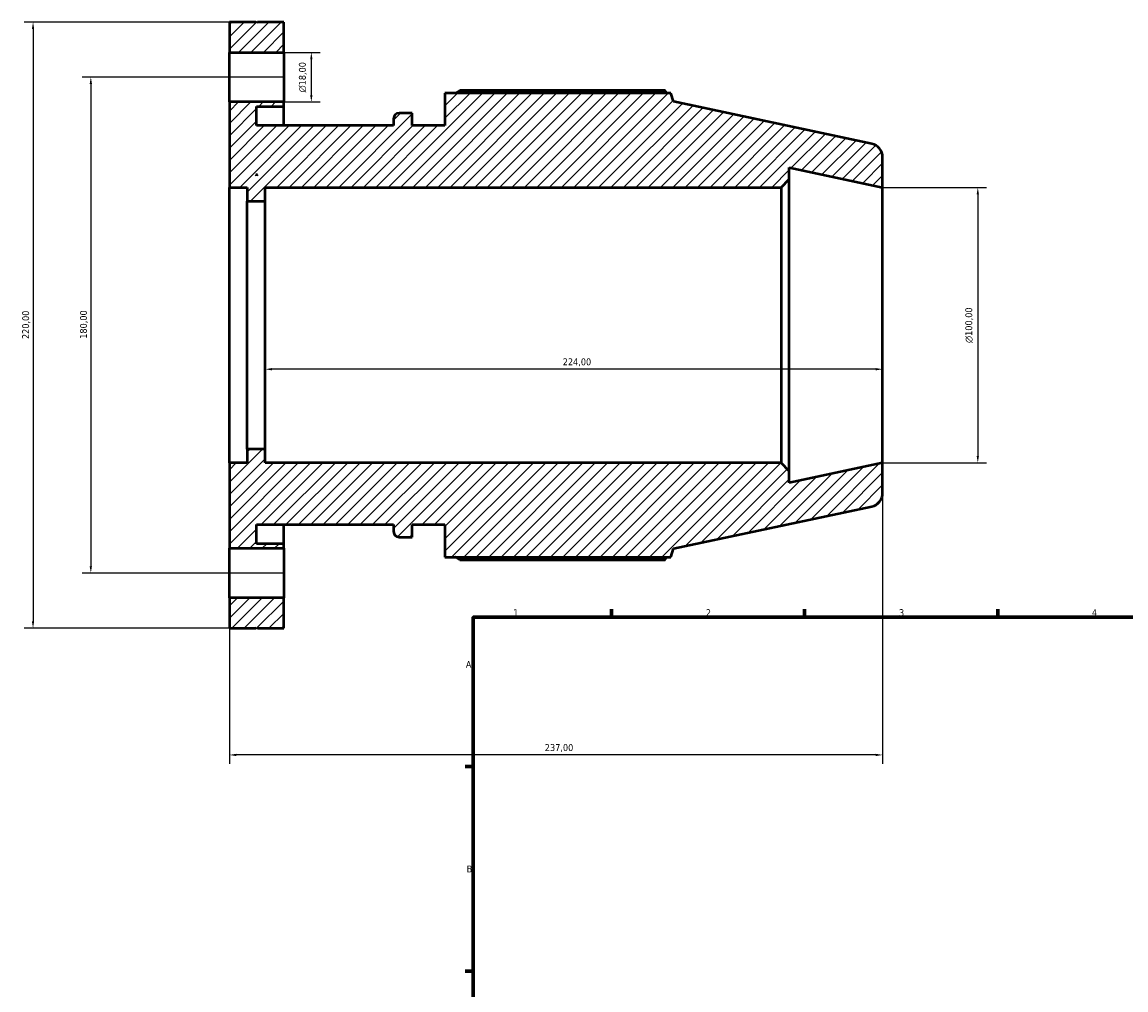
# Model space of a CAD drawing. Header units: millimetres. Extents: x -144 to 959, y -110 to 792.
# Tile 2 of 6: x -144 to 257, y 439 to 790. Entities that reach past the tile are written whole.
import ezdxf

# ---------------------------------------------------------------- set-up
doc = ezdxf.new("R2010")
doc.units = ezdxf.units.MM
for name, color, linetype, lineweight in [('Border (ISO)', 7, 'Continuous', 70), ('Dimension (ISO)', 7, 'Continuous', 25), ('Hatch (ISO)', 7, 'Continuous', 18), ('Visible (ISO)', 7, 'Continuous', 50)]:
    doc.layers.add(name, color=color, linetype=linetype, lineweight=lineweight)
doc.styles.add('Note Text (ISO)', font='tahoma.ttf')
doc.dimstyles.new('Default (ISO)', dxfattribs={"dimtxt": 2.5, "dimasz": 2.5, "dimexe": 3.175, "dimexo": 0, "dimgap": 0.762, "dimtad": 1, "dimrnd": 1e-08, "dimzin": 0, "dimtxsty": 'Note Text (ISO)', "dimcen": 0.09, "dimdle": 10, "dimclrd": 256, "dimclre": 256, "dimclrt": 232, "dimazin": 0, "dimtfac": 1.40208, "dimtmove": 0, "dimatfit": 3, "dimfxl": 1, "dimtolj": 1, "dimtzin": 0, "dimlwd": -1, "dimlwe": -1, "dimarcsym": 0})

# ---------------------------------------------------------------- blocks, each defined once
blk = doc.blocks.new('Borders Default Border')
at = {"layer": 'Border (ISO)'}
for p, q in [((70.08, 574), (70.08, 576.9)), ((140.17, 574), (140.17, 576.9)), ((210.25, 574), (210.25, 576.9)), ((20, 519.75), (17.1, 519.75)), ((20, 445.5), (17.1, 445.5))]:
    blk.add_line(p, q, dxfattribs=at)
at = {"layer": 'Border (ISO)', "flags": 128}
blk.add_lwpolyline([(20, 20), (20, 574), (821, 574), (821, 20), (20, 20)], dxfattribs=at)
at = {"layer": 'Border (ISO)', "color": 232, "true_color": 0xca0064, "char_height": 2.5, "attachment_point": 7, "style": 'Note Text (ISO)'}
for s, insert in [('1', (34.48, 574.4)), ('2', (104.37, 574.4)), ('3', (174.43, 574.35)), ('4', (244.42, 574.4)), ('A', (17.29, 555.62)), ('B', (17.59, 481.37))]:
    blk.add_mtext(s, dxfattribs=dict(at, insert=insert))
blk = doc.blocks.new('*D7')
at = {"layer": 'Defpoints', "color": 0, "transparency": 16777216}
for p in [(-68.5, 630), (168.5, 630), (-68.5, 524)]:
    blk.add_point(p, dxfattribs=at)
at = {"layer": 'Dimension (ISO)', "transparency": 16777216}
for p, q in [((-68.5, 630), (-68.5, 520.83)), ((168.5, 630), (168.5, 520.83)), ((166, 524), (-66, 524))]:
    blk.add_line(p, q, dxfattribs=at)
for points in [[(-66, 524.42), (-66, 523.58), (-68.5, 524)], [(166, 524.42), (166, 523.58), (168.5, 524)]]:
    blk.add_solid(points, dxfattribs=at)
at = {"layer": 'Dimension (ISO)', "color": 232, "true_color": 0xca0064, "transparency": 16777216, "insert": (45.95, 527.94), "char_height": 2.5, "attachment_point": 1, "style": 'Note Text (ISO)'}
blk.add_mtext('\\A1;237,00', dxfattribs=at)
blk = doc.blocks.new('*D8')
at = {"layer": 'Defpoints', "color": 0, "transparency": 16777216}
for p in [(-55.5, 680), (168.5, 680), (-55.5, 664)]:
    blk.add_point(p, dxfattribs=at)
at = {"layer": 'Dimension (ISO)', "transparency": 16777216}
blk.add_line((166, 664), (-53, 664), dxfattribs=at)
for points in [[(-53, 664.42), (-53, 663.58), (-55.5, 664)], [(166, 664.42), (166, 663.58), (168.5, 664)]]:
    blk.add_solid(points, dxfattribs=at)
at = {"layer": 'Dimension (ISO)', "color": 232, "true_color": 0xca0064, "transparency": 16777216, "insert": (52.45, 667.94), "char_height": 2.5, "attachment_point": 1, "style": 'Note Text (ISO)'}
blk.add_mtext('\\A1;224,00', dxfattribs=at)
blk = doc.blocks.new('*D9')
at = {"layer": 'Defpoints', "color": 0, "transparency": 16777216}
for p in [(168.5, 730), (168.5, 630), (203.02, 630)]:
    blk.add_point(p, dxfattribs=at)
at = {"layer": 'Dimension (ISO)', "transparency": 16777216}
for p, q in [((168.5, 730), (206.19, 730)), ((203.02, 727.5), (203.02, 632.5)), ((168.5, 630), (206.19, 630))]:
    blk.add_line(p, q, dxfattribs=at)
for points in [[(202.6, 727.5), (203.43, 727.5), (203.02, 730)], [(202.6, 632.5), (203.43, 632.5), (203.02, 630)]]:
    blk.add_solid(points, dxfattribs=at)
at = {"layer": 'Dimension (ISO)', "color": 232, "true_color": 0xca0064, "transparency": 16777216, "insert": (198.49, 673.51), "char_height": 2.5, "attachment_point": 1, "rotation": 90, "style": 'Note Text (ISO)'}
blk.add_mtext('\\A1;\\fAIGDT|b0|i0;\\H2.5000;\\ln\\fTahoma|b0|i0;\\H2.5000;100,00', dxfattribs=at)
blk = doc.blocks.new('*D10')
at = {"layer": 'Defpoints', "color": 0, "transparency": 16777216}
for p in [(-48.75, 770), (-118.75, 590), (-48.75, 590)]:
    blk.add_point(p, dxfattribs=at)
at = {"layer": 'Dimension (ISO)', "transparency": 16777216}
for p, q in [((-48.75, 770), (-121.92, 770)), ((-118.75, 767.5), (-118.75, 592.5)), ((-48.75, 590), (-121.92, 590))]:
    blk.add_line(p, q, dxfattribs=at)
for points in [[(-119.17, 767.5), (-118.33, 767.5), (-118.75, 770)], [(-119.17, 592.5), (-118.33, 592.5), (-118.75, 590)]]:
    blk.add_solid(points, dxfattribs=at)
at = {"layer": 'Dimension (ISO)', "color": 232, "true_color": 0xca0064, "transparency": 16777216, "insert": (-122.69, 675.05), "char_height": 2.5, "attachment_point": 1, "rotation": 90, "style": 'Note Text (ISO)'}
blk.add_mtext('\\A1;180,00', dxfattribs=at)
blk = doc.blocks.new('*D11')
at = {"layer": 'Defpoints', "color": 0, "transparency": 16777216}
for p in [(-68.5, 790), (-139.71, 570), (-68.5, 570)]:
    blk.add_point(p, dxfattribs=at)
at = {"layer": 'Dimension (ISO)', "transparency": 16777216}
for p, q in [((-68.5, 790), (-142.89, 790)), ((-139.71, 787.5), (-139.71, 572.5)), ((-68.5, 570), (-142.89, 570))]:
    blk.add_line(p, q, dxfattribs=at)
for points in [[(-140.13, 787.5), (-139.3, 787.5), (-139.71, 790)], [(-140.13, 572.5), (-139.3, 572.5), (-139.71, 570)]]:
    blk.add_solid(points, dxfattribs=at)
at = {"layer": 'Dimension (ISO)', "color": 232, "true_color": 0xca0064, "transparency": 16777216, "insert": (-143.65, 674.95), "char_height": 2.5, "attachment_point": 1, "rotation": 90, "style": 'Note Text (ISO)'}
blk.add_mtext('\\A1;220,00', dxfattribs=at)
blk = doc.blocks.new('*D13')
at = {"layer": 'Defpoints', "color": 0, "transparency": 16777216}
for p in [(-48.75, 779), (-38.75, 779), (-48.75, 761)]:
    blk.add_point(p, dxfattribs=at)
at = {"layer": 'Dimension (ISO)', "transparency": 16777216}
for p, q in [((-48.75, 779), (-35.57, 779)), ((-38.75, 763.5), (-38.75, 776.5)), ((-48.75, 761), (-35.57, 761))]:
    blk.add_line(p, q, dxfattribs=at)
for points in [[(-39.17, 776.5), (-38.33, 776.5), (-38.75, 779)], [(-39.17, 763.5), (-38.33, 763.5), (-38.75, 761)]]:
    blk.add_solid(points, dxfattribs=at)
at = {"layer": 'Dimension (ISO)', "color": 232, "true_color": 0xca0064, "transparency": 16777216, "insert": (-43.27, 764.44), "char_height": 2.5, "attachment_point": 1, "rotation": 90, "style": 'Note Text (ISO)'}
blk.add_mtext('\\A1;\\fAIGDT|b0|i0;\\H2.5000;\\ln\\fTahoma|b0|i0;\\H2.5000;18,00', dxfattribs=at)

msp = doc.modelspace()

# ---------------------------------------------------------------- hatches: boundary and pattern name
at = {"layer": 'Hatch (ISO)'}
h = msp.add_hatch(dxfattribs=at)
h.set_pattern_fill('ANSI31', color=256, scale=25.4, style=0)
h.set_pattern_definition([(45, (0, 0), (-2.245064, 2.245064), [])])
h.paths.add_polyline_path([(-48.75, 581), (-68.5, 581), (-68.5, 570), (-58.925, 570), (-58.625, 570.3), (-58.325, 570), (-48.75, 570)])
h.paths.add_polyline_path([(-68.5, 779), (-48.75, 779), (-48.75, 790), (-58.325, 790), (-58.625, 789.7), (-58.925, 790), (-68.5, 790)])
edge = h.paths.add_edge_path()
edge.add_ellipse((163.5, 619.049), major_axis=(1.04, -4.891), ratio=1, start_angle=0, end_angle=78)
edge.add_line((168.5, 619.049), (168.5, 630))
edge.add_line((168.5, 630), (134.643, 622.803))
edge.add_line((134.643, 622.803), (134.643, 627))
edge.add_line((134.643, 627), (131.643, 630))
edge.add_line((131.643, 630), (-55.5, 630))
edge.add_line((-55.5, 630), (-55.5, 635))
edge.add_line((-55.5, 635), (-62, 635))
edge.add_line((-62, 635), (-62, 630))
edge.add_line((-62, 630), (-68.5, 630))
edge.add_line((-68.5, 630), (-68.5, 599))
edge.add_line((-68.5, 599), (-48.75, 599))
edge.add_line((-48.75, 599), (-48.75, 600.631))
edge.add_line((-48.75, 600.631), (-58.625, 600.631))
edge.add_line((-58.625, 600.631), (-58.625, 607.6))
edge.add_line((-58.625, 607.6), (-8.911, 607.6))
edge.add_line((-8.911, 607.6), (-8.911, 605.075))
edge.add_ellipse((-6.911, 605.075), major_axis=(-2, 0), ratio=1, start_angle=0, end_angle=90)
edge.add_line((-6.911, 603.075), (-2.14, 603.075))
edge.add_line((-2.14, 603.075), (-2.14, 607.6))
edge.add_line((-2.14, 607.6), (9.71, 607.6))
edge.add_line((9.71, 607.6), (9.71, 595.835))
edge.add_line((9.71, 595.835), (91.671, 595.835))
edge.add_line((91.671, 595.835), (92.66, 598.88))
edge.add_line((92.66, 598.88), (164.54, 614.158))
edge = h.paths.add_edge_path()
edge.add_ellipse((163.5, 740.951), major_axis=(5, 0), ratio=1, start_angle=0, end_angle=78)
edge.add_line((164.54, 745.842), (92.66, 761.12))
edge.add_line((92.66, 761.12), (91.671, 764.165))
edge.add_line((91.671, 764.165), (9.71, 764.165))
edge.add_line((9.71, 764.165), (9.71, 752.4))
edge.add_line((9.71, 752.4), (-2.14, 752.4))
edge.add_line((-2.14, 752.4), (-2.14, 756.925))
edge.add_line((-2.14, 756.925), (-6.911, 756.925))
edge.add_ellipse((-6.911, 754.925), major_axis=(0, 2), ratio=1, start_angle=0, end_angle=90)
edge.add_line((-8.911, 754.925), (-8.911, 752.4))
edge.add_line((-8.911, 752.4), (-58.625, 752.4))
edge.add_line((-58.625, 752.4), (-58.625, 759.369))
edge.add_line((-58.625, 759.369), (-48.75, 759.369))
edge.add_line((-48.75, 759.369), (-48.75, 761))
edge.add_line((-48.75, 761), (-68.5, 761))
edge.add_line((-68.5, 761), (-68.5, 730))
edge.add_line((-68.5, 730), (-62, 730))
edge.add_line((-62, 730), (-62, 725))
edge.add_line((-62, 725), (-55.5, 725))
edge.add_line((-55.5, 725), (-55.5, 730))
edge.add_line((-55.5, 730), (131.643, 730))
edge.add_line((131.643, 730), (134.643, 733))
edge.add_line((134.643, 733), (134.643, 737.197))
edge.add_line((134.643, 737.197), (168.5, 730))
edge.add_line((168.5, 730), (168.5, 740.951))
h.paths.add_polyline_path([(-58.925, 734.64), (-58.325, 734.64), (-58.625, 734.34)], flags=0)

# ---------------------------------------------------------------- linework, layer by layer
at = {"layer": 'Visible (ISO)'}
for p, q in [((-58.925, 790), (-68.5, 790)), ((-68.5, 790), (-68.5, 779)), ((-58.625, 789.7), (-58.925, 790)), ((-58.325, 790), (-58.625, 789.7)), ((-48.75, 790), (-58.325, 790)), ((-48.75, 779), (-48.75, 790)), ((-68.5, 779), (-48.75, 779)), ((-68.5, 761), (-68.5, 779)), ((-48.75, 779), (-48.75, 761)), ((89.612, 765.154), (15.14, 765.154)), ((-48.75, 761), (-68.5, 761)), ((-68.5, 761), (-68.5, 730)), ((-48.75, 759.369), (-48.75, 761)), ((91.671, 764.165), (9.71, 764.165)), ((9.71, 764.165), (9.71, 752.4)), ((92.66, 761.12), (91.671, 764.165)), ((164.54, 745.842), (92.66, 761.12)), ((-58.625, 752.4), (-58.625, 759.369)), ((-58.625, 759.369), (-48.75, 759.369)), ((-48.75, 752.4), (-48.75, 759.369)), ((-2.14, 756.925), (-6.911, 756.925)), ((-2.14, 752.4), (-2.14, 756.925)), ((-8.911, 754.925), (-8.911, 752.4)), ((-8.911, 752.4), (-58.625, 752.4)), ((9.71, 752.4), (-2.14, 752.4)), ((168.5, 730), (168.5, 740.951)), ((134.643, 733), (134.643, 737.197)), ((134.643, 737.197), (168.5, 730)), ((-58.925, 734.64), (-58.325, 734.64)), ((-58.625, 734.34), (-58.925, 734.64)), ((-58.325, 734.64), (-58.625, 734.34)), ((-58.589, 734.64), (-58.625, 734.34)), ((131.643, 730), (134.643, 733)), ((134.643, 627), (134.643, 733)), ((-68.5, 730), (-62, 730)), ((-68.5, 630), (-68.5, 730)), ((-62, 730), (-62, 725)), ((-55.5, 725), (-55.5, 730)), ((-55.5, 730), (131.643, 730)), ((131.643, 730), (131.643, 630)), ((168.5, 630), (168.5, 730)), ((-62, 725), (-55.5, 725)), ((-62, 635), (-62, 725)), ((-55.5, 635), (-55.5, 725)), ((-55.5, 635), (-62, 635)), ((-62, 635), (-62, 630)), ((-55.5, 630), (-55.5, 635)), ((-62, 630), (-68.5, 630)), ((-68.5, 630), (-68.5, 599)), ((131.643, 630), (-55.5, 630)), ((134.643, 627), (131.643, 630)), ((168.5, 630), (134.643, 622.803)), ((168.5, 619.049), (168.5, 630)), ((134.643, 622.803), (134.643, 627)), ((92.66, 598.88), (164.54, 614.158)), ((-58.625, 600.631), (-58.625, 607.6)), ((-58.625, 607.6), (-8.911, 607.6)), ((-48.75, 600.631), (-48.75, 607.6)), ((-8.911, 607.6), (-8.911, 605.075)), ((-2.14, 603.075), (-2.14, 607.6)), ((-2.14, 607.6), (9.71, 607.6)), ((9.71, 607.6), (9.71, 595.835)), ((-6.911, 603.075), (-2.14, 603.075)), ((-68.5, 599), (-48.75, 599)), ((-68.5, 581), (-68.5, 599)), ((-48.75, 600.631), (-58.625, 600.631)), ((-48.75, 599), (-48.75, 600.631)), ((-48.75, 599), (-48.75, 581)), ((91.671, 595.835), (92.66, 598.88)), ((9.71, 595.835), (91.671, 595.835)), ((15.14, 594.846), (89.612, 594.846)), ((-48.75, 581), (-68.5, 581)), ((-68.5, 581), (-68.5, 570)), ((-48.75, 570), (-48.75, 581)), ((-68.5, 570), (-58.925, 570)), ((-58.925, 570), (-58.625, 570.3)), ((-58.625, 570.3), (-58.325, 570)), ((-58.325, 570), (-48.75, 570))]:
    msp.add_line(p, q, dxfattribs=at)
for centre, radius, start, end in [((-6.911, 754.925), 2, 90, 180), ((163.5, 740.951), 5, 0, 78), ((163.5, 619.049), 5, 282, 0), ((-6.911, 605.075), 2, 180, 270)]:
    msp.add_arc(centre, radius, start, end, dxfattribs=at)
for points, weights in [([(13.563, 764.165), (14.338, 764.655), (15.14, 765.154)], [1.01165123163, 1.01372284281, 1.01564820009]), ([(90.125, 764.165), (89.873, 764.655), (89.612, 765.154)], [1.00082029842, 1.00048418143, 1]), ([(15.14, 594.846), (14.338, 595.345), (13.563, 595.835)], [1.01564820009, 1.01372284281, 1.01165123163]), ([(89.612, 594.846), (89.873, 595.345), (90.125, 595.835)], [1, 1.00048418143, 1.00082029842])]:
    msp.add_rational_spline(points, weights, degree=2, dxfattribs=at)

# ---------------------------------------------------------------- block references
msp.add_blockref('Borders Default Border', (0, 0))

# ---------------------------------------------------------------- dimensions: what is measured, and where the dimension line sits
at = {"layer": 'Dimension (ISO)'}
for base, p1, p2, angle, override, picture, middle in [((-139.712, 570), (-68.5, 790), (-68.5, 570), 90, {"dimdec": 2, "dimtp": 0, "dimtm": 0, "dimtdec": 2, "dimtofl": 0, "dimatfit": 1}, '*D11', (-139.713, 680)), ((-118.75, 590), (-48.75, 770), (-48.75, 590), 90, {"dimdec": 2, "dimtp": 0, "dimtm": 0, "dimtdec": 2, "dimtofl": 0, "dimatfit": 1}, '*D10', (-118.75, 680)), ((-55.5, 664), (168.5, 680), (-55.5, 680), 180, {"dimdec": 2, "dimse1": 1, "dimse2": 1, "dimtp": 0, "dimtm": 0, "dimtdec": 2, "dimtofl": 0, "dimatfit": 1}, '*D8', (57.5, 664)), ((-68.5, 524), (168.5, 630), (-68.5, 630), 180, {"dimdec": 2, "dimtp": 0, "dimtm": 0, "dimtdec": 2, "dimtofl": 0, "dimatfit": 1}, '*D7', (51, 524))]:
    dim = msp.add_linear_dim(base=base, p1=p1, p2=p2, angle=angle, dimstyle='Default (ISO)', override=override, dxfattribs=at)
    dim.commit()
    dim.dimension.update_dxf_attribs({"geometry": picture, "text_midpoint": middle, "dimtype": 160})
for base, p1, p2, picture, middle in [((-38.75, 779), (-48.75, 761), (-48.75, 779), '*D13', (-38.75, 770)), ((203.015, 630), (168.5, 730), (168.5, 630), '*D9', (203.015, 680))]:
    dim = msp.add_linear_dim(base=base, p1=p1, p2=p2, angle=90, text='\\fAIGDT|b0|i0;\\H2.5000;\\ln\\fTahoma|b0|i0;\\H2.5000;<>', dimstyle='Default (ISO)', override={"dimdec": 2, "dimtp": 0, "dimtm": 0, "dimtdec": 2, "dimtofl": 0, "dimatfit": 1}, dxfattribs=at)
    dim.commit()
    dim.dimension.update_dxf_attribs({"geometry": picture, "text_midpoint": middle, "dimtype": 160})

doc.saveas('drawing.dxf')
